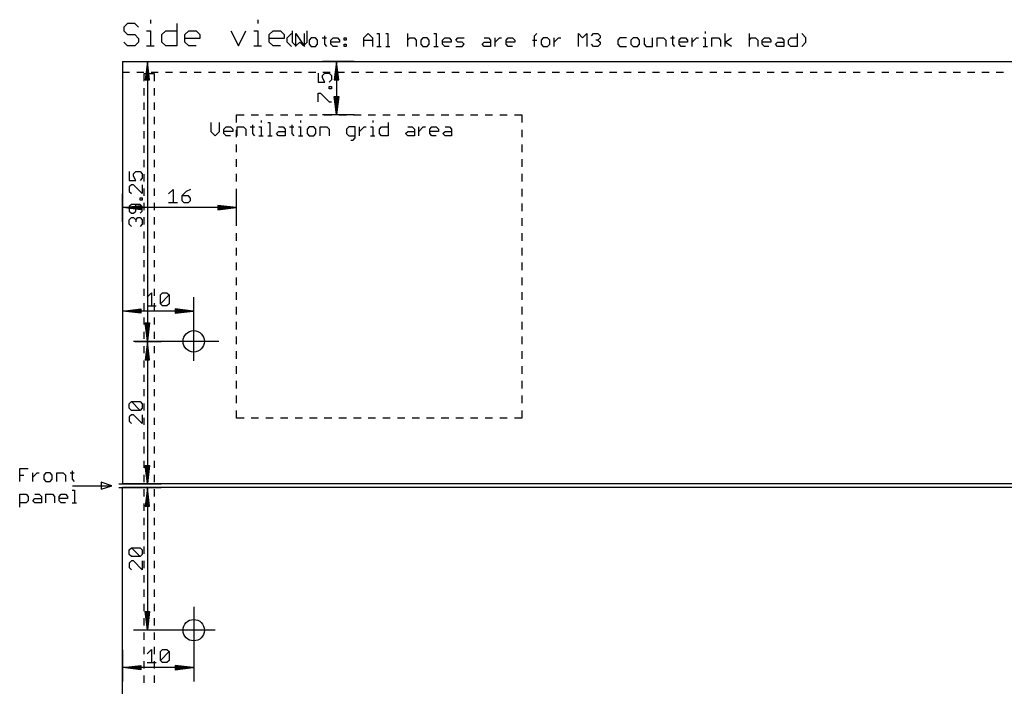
# Model space of a CAD drawing. Extents: x -279 to 630, y -428 to 126.
# Tile 13 of 14: x 326 to 464, y 31 to 125. Entities that reach past the tile are written whole.
import ezdxf

# ---------------------------------------------------------------- set-up
doc = ezdxf.new("R2010")
doc.units = 0
for name, color, linetype in [('114', 253, 'CONTINUOUS'), ('20', 7, 'CONTINUOUS'), ('47', 140, 'CONTINUOUS')]:
    doc.layers.add(name, color=color, linetype=linetype)

msp = doc.modelspace()

# ---------------------------------------------------------------- linework, layer by layer
at = {"layer": '114'}
for p, q in [((340.7023, 124.3249), (340.1778, 123.8004)), ((341.7513, 124.3249), (340.7023, 124.3249)), ((342.2759, 123.8004), (341.7513, 124.3249)), ((343.9251, 124.8494), (343.9251, 124.3249)), ((347.6471, 124.3249), (347.6471, 121.1778)), ((358.9646, 124.8494), (358.9646, 124.3249)), ((340.1778, 123.8004), (340.1778, 123.2759)), ((340.1778, 123.2759), (340.7023, 122.7513)), ((343.4006, 123.2759), (343.9251, 123.2759)), ((343.9251, 123.2759), (343.9251, 121.1778)), ((345.5491, 122.7513), (346.0736, 123.2759)), ((346.0736, 123.2759), (347.6471, 123.2759)), ((348.7718, 122.7513), (349.2963, 123.2759)), ((349.2963, 123.2759), (350.3453, 123.2759)), ((350.3453, 123.2759), (350.8699, 122.7513)), ((355.2173, 123.2759), (356.2663, 121.1778)), ((356.2663, 121.1778), (357.3154, 123.2759)), ((358.4401, 123.2759), (358.9646, 123.2759)), ((358.9646, 123.2759), (358.9646, 121.1778)), ((360.5886, 122.7513), (361.1131, 123.2759)), ((361.1131, 123.2759), (362.1621, 123.2759)), ((362.1621, 123.2759), (362.6866, 122.7513)), ((363.1016, 122.3005), (363.701, 122.8999)), ((363.8113, 123.2759), (363.8113, 121.7023)), ((364.3293, 121.1016), (364.3293, 122.8999)), ((364.3293, 122.8999), (365.5282, 121.1016)), ((365.5282, 121.1016), (365.5282, 122.8999)), ((365.9094, 121.7023), (365.9094, 123.2759)), ((373.8441, 122.3005), (374.4435, 122.8999)), ((374.4435, 122.8999), (375.043, 122.3005)), ((375.6857, 122.8999), (375.9854, 122.8999)), ((375.9854, 122.8999), (375.9854, 121.1016)), ((376.9134, 122.8999), (377.2131, 122.8999)), ((377.2131, 122.8999), (377.2131, 121.1016)), ((379.9827, 122.8999), (379.9827, 121.1016)), ((383.6658, 122.8999), (383.9655, 122.8999)), ((383.9655, 122.8999), (383.9655, 121.1016)), ((397.7773, 122.6002), (398.0771, 122.8999)), ((403.9231, 121.1016), (403.9231, 122.8999)), ((403.9231, 122.8999), (404.5226, 122.3005)), ((404.5226, 122.3005), (405.122, 122.8999)), ((405.122, 122.8999), (405.122, 121.1016)), ((405.7647, 122.6002), (406.0644, 122.8999)), ((406.0644, 122.8999), (406.6639, 122.8999)), ((406.6639, 122.8999), (406.9636, 122.6002)), ((421.7178, 123.1997), (421.7178, 122.8999)), ((424.4873, 121.1016), (424.4873, 122.8999)), ((427.8636, 122.8999), (427.8636, 121.1016)), ((434.5872, 122.8999), (434.5872, 121.1016)), ((435.8293, 122.3005), (435.2298, 122.8999)), ((340.7023, 121.1778), (340.1778, 121.7023)), ((340.7023, 122.7513), (341.7513, 122.7513)), ((341.7513, 122.7513), (342.2759, 122.2268)), ((342.2759, 121.7023), (341.7513, 121.1778)), ((342.2759, 122.2268), (342.2759, 121.7023)), ((345.5491, 121.7023), (345.5491, 122.7513)), ((346.0736, 121.1778), (345.5491, 121.7023)), ((348.7718, 121.7023), (348.7718, 122.7513)), ((350.8699, 122.2268), (348.7718, 122.2268)), ((349.2963, 121.1778), (348.7718, 121.7023)), ((350.8699, 122.7513), (350.8699, 122.2268)), ((360.5886, 121.7023), (360.5886, 122.7513)), ((362.6866, 122.2268), (360.5886, 122.2268)), ((361.1131, 121.1778), (360.5886, 121.7023)), ((362.6866, 122.7513), (362.6866, 122.2268)), ((363.1016, 121.701), (363.1016, 122.3005)), ((363.701, 121.1016), (363.1016, 121.701)), ((363.8113, 121.7023), (364.3358, 121.1778)), ((364.3358, 121.1778), (364.8603, 121.7023)), ((364.8603, 121.7023), (365.3849, 121.1778)), ((365.3849, 121.1778), (365.9094, 121.7023)), ((366.4706, 122.3005), (366.1709, 122.0008)), ((366.1709, 122.0008), (366.1709, 121.4013)), ((367.0701, 122.3005), (366.4706, 122.3005)), ((367.3698, 122.0008), (367.0701, 122.3005)), ((367.3698, 121.4013), (367.3698, 122.0008)), ((368.0125, 122.3005), (368.6119, 122.3005)), ((368.3122, 122.6002), (368.3122, 121.4013)), ((369.2402, 122.0008), (369.5399, 122.3005)), ((369.2402, 121.4013), (369.2402, 122.0008)), ((370.4391, 121.701), (369.2402, 121.701)), ((369.5399, 122.3005), (370.1393, 122.3005)), ((370.1393, 122.3005), (370.4391, 122.0008)), ((370.4391, 122.0008), (370.4391, 121.701)), ((371.0817, 122.3005), (371.3815, 122.3005)), ((371.0817, 122.0008), (371.0817, 122.3005)), ((371.3815, 122.0008), (371.0817, 122.0008)), ((371.3815, 122.3005), (371.3815, 122.0008)), ((373.8441, 121.1016), (373.8441, 122.3005)), ((373.8441, 122.0008), (375.043, 122.0008)), ((375.043, 122.3005), (375.043, 121.1016)), ((379.9827, 122.0008), (380.2824, 122.3005)), ((380.2824, 122.3005), (380.8818, 122.3005)), ((380.8818, 122.3005), (381.1816, 122.0008)), ((381.1816, 122.0008), (381.1816, 121.1016)), ((382.124, 122.3005), (381.8243, 122.0008)), ((381.8243, 122.0008), (381.8243, 121.4013)), ((382.7234, 122.3005), (382.124, 122.3005)), ((383.0231, 122.0008), (382.7234, 122.3005)), ((383.0231, 121.4013), (383.0231, 122.0008)), ((384.8935, 122.0008), (385.1933, 122.3005)), ((384.8935, 121.4013), (384.8935, 122.0008)), ((386.0924, 121.701), (384.8935, 121.701)), ((385.1933, 122.3005), (385.7927, 122.3005)), ((385.7927, 122.3005), (386.0924, 122.0008)), ((386.0924, 122.0008), (386.0924, 121.701)), ((386.7351, 122.0008), (387.0348, 122.3005)), ((387.0348, 121.701), (386.7351, 122.0008)), ((387.0348, 122.3005), (387.934, 122.3005)), ((387.6343, 121.701), (387.0348, 121.701)), ((387.934, 121.4013), (387.6343, 121.701)), ((390.4183, 121.4013), (390.718, 121.701)), ((390.718, 122.3005), (391.3174, 122.3005)), ((390.718, 121.701), (391.6171, 121.701)), ((391.3174, 122.3005), (391.6171, 122.0008)), ((391.6171, 122.0008), (391.6171, 121.1016)), ((392.2598, 121.1016), (392.2598, 122.3005)), ((392.2598, 121.701), (392.8593, 122.3005)), ((392.8593, 122.3005), (393.159, 122.3005)), ((393.7945, 122.0008), (394.0942, 122.3005)), ((393.7945, 121.4013), (393.7945, 122.0008)), ((394.9934, 121.701), (393.7945, 121.701)), ((394.0942, 122.3005), (394.6936, 122.3005)), ((394.6936, 122.3005), (394.9934, 122.0008)), ((394.9934, 122.0008), (394.9934, 121.701)), ((397.4776, 122.0008), (398.0771, 122.0008)), ((397.7773, 121.1016), (397.7773, 122.6002)), ((399.0051, 122.3005), (398.7053, 122.0008)), ((398.7053, 122.0008), (398.7053, 121.4013)), ((399.6045, 122.3005), (399.0051, 122.3005)), ((399.9042, 122.0008), (399.6045, 122.3005)), ((399.9042, 121.4013), (399.9042, 122.0008)), ((400.5469, 121.1016), (400.5469, 122.3005)), ((400.5469, 121.701), (401.1463, 122.3005)), ((401.1463, 122.3005), (401.4461, 122.3005)), ((406.6639, 122.0008), (406.3641, 122.0008)), ((406.9636, 122.3005), (406.6639, 122.0008)), ((406.6639, 122.0008), (406.9636, 121.701)), ((406.9636, 122.6002), (406.9636, 122.3005)), ((406.9636, 121.701), (406.9636, 121.4013)), ((409.7476, 122.3005), (409.4478, 122.0008)), ((409.4478, 122.0008), (409.4478, 121.4013)), ((410.6467, 122.3005), (409.7476, 122.3005)), ((411.5891, 122.3005), (411.2894, 122.0008)), ((411.2894, 122.0008), (411.2894, 121.4013)), ((412.1886, 122.3005), (411.5891, 122.3005)), ((412.4883, 122.0008), (412.1886, 122.3005)), ((412.4883, 121.4013), (412.4883, 122.0008)), ((413.131, 122.3005), (413.131, 121.4013)), ((414.3299, 121.1016), (414.3299, 122.3005)), ((414.9725, 121.1016), (414.9725, 122.3005)), ((414.9725, 122.3005), (415.8717, 122.3005)), ((415.8717, 122.3005), (416.1714, 122.0008)), ((416.1714, 122.0008), (416.1714, 121.1016)), ((416.8141, 122.3005), (417.4136, 122.3005)), ((417.1138, 122.6002), (417.1138, 121.4013)), ((418.0418, 122.0008), (418.3416, 122.3005)), ((418.0418, 121.4013), (418.0418, 122.0008)), ((419.2407, 121.701), (418.0418, 121.701)), ((418.3416, 122.3005), (418.941, 122.3005)), ((418.941, 122.3005), (419.2407, 122.0008)), ((419.2407, 122.0008), (419.2407, 121.701)), ((419.8834, 121.1016), (419.8834, 122.3005)), ((419.8834, 121.701), (420.4829, 122.3005)), ((420.4829, 122.3005), (420.7826, 122.3005)), ((421.418, 122.3005), (421.7178, 122.3005)), ((421.7178, 122.3005), (421.7178, 121.1016)), ((422.6458, 121.1016), (422.6458, 122.3005)), ((422.6458, 122.3005), (423.5449, 122.3005)), ((423.5449, 122.3005), (423.8447, 122.0008)), ((423.8447, 122.0008), (423.8447, 121.1016)), ((424.4873, 121.701), (425.3865, 122.3005)), ((425.3865, 121.1016), (424.4873, 121.701)), ((427.8636, 122.0008), (428.1633, 122.3005)), ((428.1633, 122.3005), (428.7627, 122.3005)), ((428.7627, 122.3005), (429.0624, 122.0008)), ((429.0624, 122.0008), (429.0624, 121.1016)), ((429.7051, 122.0008), (430.0048, 122.3005)), ((429.7051, 121.4013), (429.7051, 122.0008)), ((430.904, 121.701), (429.7051, 121.701)), ((430.0048, 122.3005), (430.6043, 122.3005)), ((430.6043, 122.3005), (430.904, 122.0008)), ((430.904, 122.0008), (430.904, 121.701)), ((431.5467, 121.4013), (431.8464, 121.701)), ((431.8464, 122.3005), (432.4459, 122.3005)), ((431.8464, 121.701), (432.7456, 121.701)), ((432.4459, 122.3005), (432.7456, 122.0008)), ((432.7456, 122.0008), (432.7456, 121.1016)), ((433.3883, 122.0008), (433.688, 122.3005)), ((433.3883, 121.4013), (433.3883, 122.0008)), ((433.688, 122.3005), (434.5872, 122.3005)), ((435.2298, 121.1016), (435.8293, 121.701)), ((435.8293, 121.701), (435.8293, 122.3005)), ((341.7513, 121.1778), (340.7023, 121.1778)), ((343.4006, 121.1778), (344.4496, 121.1778)), ((347.6471, 121.1778), (346.0736, 121.1778)), ((350.3453, 121.1778), (349.2963, 121.1778)), ((358.4401, 121.1778), (359.4891, 121.1778)), ((362.1621, 121.1778), (361.1131, 121.1778)), ((366.1709, 121.4013), (366.4706, 121.1016)), ((366.4706, 121.1016), (367.0701, 121.1016)), ((367.0701, 121.1016), (367.3698, 121.4013)), ((368.3122, 121.4013), (368.6119, 121.1016)), ((369.5399, 121.1016), (369.2402, 121.4013)), ((370.1393, 121.1016), (369.5399, 121.1016)), ((371.0817, 121.4013), (371.3815, 121.4013)), ((371.0817, 121.1016), (371.0817, 121.4013)), ((371.3815, 121.1016), (371.0817, 121.1016)), ((371.3815, 121.4013), (371.3815, 121.1016)), ((375.6857, 121.1016), (376.2851, 121.1016)), ((376.9134, 121.1016), (377.5128, 121.1016)), ((381.8243, 121.4013), (382.124, 121.1016)), ((382.124, 121.1016), (382.7234, 121.1016)), ((382.7234, 121.1016), (383.0231, 121.4013)), ((383.6658, 121.1016), (384.2653, 121.1016)), ((385.1933, 121.1016), (384.8935, 121.4013)), ((385.7927, 121.1016), (385.1933, 121.1016)), ((386.7351, 121.1016), (387.6343, 121.1016)), ((387.6343, 121.1016), (387.934, 121.4013)), ((390.718, 121.1016), (390.4183, 121.4013)), ((391.6171, 121.1016), (390.718, 121.1016)), ((394.0942, 121.1016), (393.7945, 121.4013)), ((394.6936, 121.1016), (394.0942, 121.1016)), ((398.7053, 121.4013), (399.0051, 121.1016)), ((399.0051, 121.1016), (399.6045, 121.1016)), ((399.6045, 121.1016), (399.9042, 121.4013)), ((406.0644, 121.1016), (405.7647, 121.4013)), ((406.6639, 121.1016), (406.0644, 121.1016)), ((406.9636, 121.4013), (406.6639, 121.1016)), ((409.4478, 121.4013), (409.7476, 121.1016)), ((409.7476, 121.1016), (410.6467, 121.1016)), ((411.2894, 121.4013), (411.5891, 121.1016)), ((411.5891, 121.1016), (412.1886, 121.1016)), ((412.1886, 121.1016), (412.4883, 121.4013)), ((413.131, 121.4013), (413.4307, 121.1016)), ((413.4307, 121.1016), (414.3299, 121.1016)), ((417.1138, 121.4013), (417.4136, 121.1016)), ((418.3416, 121.1016), (418.0418, 121.4013)), ((418.941, 121.1016), (418.3416, 121.1016)), ((421.418, 121.1016), (422.0175, 121.1016)), ((430.0048, 121.1016), (429.7051, 121.4013)), ((430.6043, 121.1016), (430.0048, 121.1016)), ((431.8464, 121.1016), (431.5467, 121.4013)), ((432.7456, 121.1016), (431.8464, 121.1016)), ((433.688, 121.1016), (433.3883, 121.4013)), ((434.5872, 121.1016), (433.688, 121.1016)), ((352.3882, 110.4254), (352.3882, 109.1926)), ((353.621, 109.1926), (353.621, 110.4254)), ((359.4488, 110.7336), (359.4488, 110.4254)), ((360.3683, 110.4254), (360.6765, 110.4254)), ((360.6765, 110.4254), (360.6765, 108.5762)), ((364.9735, 110.7336), (364.9735, 110.4254)), ((375.1022, 110.7336), (375.1022, 110.4254)), ((377.2545, 110.4254), (377.2545, 108.5762)), ((352.3882, 109.1926), (353.0046, 108.5762)), ((353.0046, 108.5762), (353.621, 109.1926)), ((354.2297, 109.5008), (354.5379, 109.809)), ((354.2297, 108.8844), (354.2297, 109.5008)), ((355.4625, 109.1926), (354.2297, 109.1926)), ((354.5379, 109.809), (355.1543, 109.809)), ((355.1543, 109.809), (355.4625, 109.5008)), ((355.4625, 109.5008), (355.4625, 109.1926)), ((356.0713, 108.5762), (356.0713, 109.809)), ((356.0713, 109.809), (356.9959, 109.809)), ((356.9959, 109.809), (357.3041, 109.5008)), ((357.3041, 109.5008), (357.3041, 108.5762)), ((357.9129, 109.809), (358.5293, 109.809)), ((358.2211, 110.1172), (358.2211, 108.8844)), ((359.1406, 109.809), (359.4488, 109.809)), ((359.4488, 109.809), (359.4488, 108.5762)), ((361.596, 108.8844), (361.9042, 109.1926)), ((361.9042, 109.809), (362.5206, 109.809)), ((361.9042, 109.1926), (362.8288, 109.1926)), ((362.5206, 109.809), (362.8288, 109.5008)), ((362.8288, 109.5008), (362.8288, 108.5762)), ((363.4376, 109.809), (364.054, 109.809)), ((363.7458, 110.1172), (363.7458, 108.8844)), ((364.6653, 109.809), (364.9735, 109.809)), ((364.9735, 109.809), (364.9735, 108.5762)), ((366.2012, 109.809), (365.893, 109.5008)), ((365.893, 109.5008), (365.893, 108.8844)), ((366.8176, 109.809), (366.2012, 109.809)), ((367.1258, 109.5008), (366.8176, 109.809)), ((367.1258, 108.8844), (367.1258, 109.5008)), ((367.7346, 108.5762), (367.7346, 109.809)), ((367.7346, 109.809), (368.6592, 109.809)), ((368.6592, 109.809), (368.9674, 109.5008)), ((368.9674, 109.5008), (368.9674, 108.5762)), ((371.726, 109.809), (371.4178, 109.5008)), ((371.4178, 109.5008), (371.4178, 108.8844)), ((372.6505, 109.809), (371.726, 109.809)), ((372.6505, 108.268), (372.6505, 109.809)), ((373.2593, 108.5762), (373.2593, 109.809)), ((373.2593, 109.1926), (373.8757, 109.809)), ((373.8757, 109.809), (374.1839, 109.809)), ((374.794, 109.809), (375.1022, 109.809)), ((375.1022, 109.809), (375.1022, 108.5762)), ((376.0217, 109.5008), (376.3299, 109.809)), ((376.0217, 108.8844), (376.0217, 109.5008)), ((376.3299, 109.809), (377.2545, 109.809)), ((379.7048, 108.8844), (380.013, 109.1926)), ((380.013, 109.809), (380.6294, 109.809)), ((380.013, 109.1926), (380.9376, 109.1926)), ((380.6294, 109.809), (380.9376, 109.5008)), ((380.9376, 109.5008), (380.9376, 108.5762)), ((381.5464, 108.5762), (381.5464, 109.809)), ((381.5464, 109.1926), (382.1628, 109.809)), ((382.1628, 109.809), (382.471, 109.809)), ((383.081, 109.5008), (383.3892, 109.809)), ((383.081, 108.8844), (383.081, 109.5008)), ((384.3138, 109.1926), (383.081, 109.1926)), ((383.3892, 109.809), (384.0056, 109.809)), ((384.0056, 109.809), (384.3138, 109.5008)), ((384.3138, 109.5008), (384.3138, 109.1926)), ((384.9226, 108.8844), (385.2308, 109.1926)), ((385.2308, 109.809), (385.8472, 109.809)), ((385.2308, 109.1926), (386.1554, 109.1926)), ((385.8472, 109.809), (386.1554, 109.5008)), ((386.1554, 109.5008), (386.1554, 108.5762)), ((354.5379, 108.5762), (354.2297, 108.8844)), ((355.1543, 108.5762), (354.5379, 108.5762)), ((358.2211, 108.8844), (358.5293, 108.5762)), ((359.1406, 108.5762), (359.757, 108.5762)), ((360.3683, 108.5762), (360.9847, 108.5762)), ((361.9042, 108.5762), (361.596, 108.8844)), ((362.8288, 108.5762), (361.9042, 108.5762)), ((363.7458, 108.8844), (364.054, 108.5762)), ((364.6653, 108.5762), (365.2817, 108.5762)), ((365.893, 108.8844), (366.2012, 108.5762)), ((366.2012, 108.5762), (366.8176, 108.5762)), ((366.8176, 108.5762), (367.1258, 108.8844)), ((371.4178, 108.8844), (371.726, 108.5762)), ((371.726, 108.5762), (372.6505, 108.5762)), ((372.0341, 107.9598), (372.3423, 107.9598)), ((372.3423, 107.9598), (372.6505, 108.268)), ((374.794, 108.5762), (375.4104, 108.5762)), ((376.3299, 108.5762), (376.0217, 108.8844)), ((377.2545, 108.5762), (376.3299, 108.5762)), ((380.013, 108.5762), (379.7048, 108.8844)), ((380.9376, 108.5762), (380.013, 108.5762)), ((383.3892, 108.5762), (383.081, 108.8844)), ((384.0056, 108.5762), (383.3892, 108.5762)), ((385.2308, 108.5762), (384.9226, 108.8844)), ((386.1554, 108.5762), (385.2308, 108.5762)), ((325.6016, 60.1016), (325.6016, 61.8999)), ((325.6016, 61.8999), (326.8005, 61.8999)), ((325.6016, 61.0008), (326.201, 61.0008)), ((327.4432, 60.1016), (327.4432, 61.3005)), ((327.4432, 60.701), (328.0426, 61.3005)), ((328.0426, 61.3005), (328.3423, 61.3005)), ((329.2775, 61.3005), (328.9778, 61.0008)), ((328.9778, 61.0008), (328.9778, 60.4013)), ((329.877, 61.3005), (329.2775, 61.3005)), ((330.1767, 61.0008), (329.877, 61.3005)), ((330.1767, 60.4013), (330.1767, 61.0008)), ((330.8194, 60.1016), (330.8194, 61.3005)), ((330.8194, 61.3005), (331.7186, 61.3005)), ((331.7186, 61.3005), (332.0183, 61.0008)), ((332.0183, 61.0008), (332.0183, 60.1016)), ((332.661, 61.3005), (333.2604, 61.3005)), ((332.9607, 61.6002), (332.9607, 60.4013)), ((328.9778, 60.4013), (329.2775, 60.1016)), ((329.2775, 60.1016), (329.877, 60.1016)), ((329.877, 60.1016), (330.1767, 60.4013)), ((332.9607, 60.4013), (333.2604, 60.1016)), ((333, 59.5), (338.5, 59.5)), ((338.5, 59.5), (337, 60)), ((337, 60), (337, 59)), ((337, 59), (338.5, 59.5)), ((325.6016, 56.5022), (325.6016, 58.3005)), ((325.6016, 58.3005), (326.5008, 58.3005)), ((326.5008, 58.3005), (326.8005, 58.0008)), ((326.8005, 58.0008), (326.8005, 57.4013)), ((327.7429, 58.3005), (328.3423, 58.3005)), ((328.3423, 58.3005), (328.6421, 58.0008)), ((328.6421, 58.0008), (328.6421, 57.1016)), ((329.2847, 57.1016), (329.2847, 58.3005)), ((329.2847, 58.3005), (330.1839, 58.3005)), ((330.1839, 58.3005), (330.4836, 58.0008)), ((330.4836, 58.0008), (330.4836, 57.1016)), ((331.1263, 58.0008), (331.426, 58.3005)), ((331.1263, 57.4013), (331.1263, 58.0008)), ((331.426, 58.3005), (332.0255, 58.3005)), ((332.0255, 58.3005), (332.3252, 58.0008)), ((332.3252, 58.0008), (332.3252, 57.701)), ((332.9679, 58.8999), (333.2676, 58.8999)), ((333.2676, 58.8999), (333.2676, 57.1016)), ((326.5008, 57.1016), (325.6016, 57.1016)), ((326.8005, 57.4013), (326.5008, 57.1016)), ((327.4432, 57.4013), (327.7429, 57.701)), ((327.7429, 57.1016), (327.4432, 57.4013)), ((327.7429, 57.701), (328.6421, 57.701)), ((328.6421, 57.1016), (327.7429, 57.1016)), ((332.3252, 57.701), (331.1263, 57.701)), ((331.426, 57.1016), (331.1263, 57.4013)), ((332.0255, 57.1016), (331.426, 57.1016)), ((332.9679, 57.1016), (333.5673, 57.1016))]:
    msp.add_line(p, q, dxfattribs=at)
at = {"layer": '20'}
for p, q in [((340, 119), (340, 117.5)), ((340, 119), (580, 119)), ((340, 117.5), (340, 59.75)), ((340, 117.5), (341.0083, 117.5)), ((342.0083, 117.5), (343.0167, 117.5)), ((344.0167, 117.5), (345.025, 117.5)), ((346.025, 117.5), (347.0333, 117.5)), ((348.0333, 117.5), (349.0417, 117.5)), ((350.0417, 117.5), (351.05, 117.5)), ((352.05, 117.5), (353.0583, 117.5)), ((354.0583, 117.5), (355.0667, 117.5)), ((356.0667, 117.5), (357.075, 117.5)), ((358.075, 117.5), (359.0833, 117.5)), ((360.0833, 117.5), (361.0917, 117.5)), ((362.0917, 117.5), (363.1, 117.5)), ((364.1, 117.5), (365.1083, 117.5)), ((366.1083, 117.5), (367.1167, 117.5)), ((368.1167, 117.5), (369.125, 117.5)), ((370.125, 117.5), (371.1333, 117.5)), ((372.1333, 117.5), (373.1417, 117.5)), ((374.1417, 117.5), (375.15, 117.5)), ((376.15, 117.5), (377.1583, 117.5)), ((378.1583, 117.5), (379.1667, 117.5)), ((380.1667, 117.5), (381.175, 117.5)), ((382.175, 117.5), (383.1833, 117.5)), ((384.1833, 117.5), (385.1917, 117.5)), ((386.1917, 117.5), (387.2, 117.5)), ((388.2, 117.5), (389.2083, 117.5)), ((390.2083, 117.5), (391.2167, 117.5)), ((392.2167, 117.5), (393.225, 117.5)), ((394.225, 117.5), (395.2333, 117.5)), ((396.2333, 117.5), (397.2417, 117.5)), ((398.2417, 117.5), (399.25, 117.5)), ((400.25, 117.5), (401.2583, 117.5)), ((402.2583, 117.5), (403.2667, 117.5)), ((404.2667, 117.5), (405.275, 117.5)), ((406.275, 117.5), (407.2833, 117.5)), ((408.2833, 117.5), (409.2917, 117.5)), ((410.2917, 117.5), (411.3, 117.5)), ((412.3, 117.5), (413.3083, 117.5)), ((414.3083, 117.5), (415.3167, 117.5)), ((416.3167, 117.5), (417.325, 117.5)), ((418.325, 117.5), (419.3333, 117.5)), ((420.3333, 117.5), (421.3417, 117.5)), ((422.3417, 117.5), (423.35, 117.5)), ((424.35, 117.5), (425.3583, 117.5)), ((426.3583, 117.5), (427.3667, 117.5)), ((428.3667, 117.5), (429.375, 117.5)), ((430.375, 117.5), (431.3833, 117.5)), ((432.3833, 117.5), (433.3917, 117.5)), ((434.3917, 117.5), (435.4, 117.5)), ((436.4, 117.5), (437.4083, 117.5)), ((438.4083, 117.5), (439.4167, 117.5)), ((440.4167, 117.5), (441.425, 117.5)), ((442.425, 117.5), (443.4333, 117.5)), ((444.4333, 117.5), (445.4417, 117.5)), ((446.4417, 117.5), (447.45, 117.5)), ((448.45, 117.5), (449.4583, 117.5)), ((450.4583, 117.5), (451.4667, 117.5)), ((452.4667, 117.5), (453.475, 117.5)), ((454.475, 117.5), (455.4833, 117.5)), ((456.4833, 117.5), (457.4917, 117.5)), ((458.4917, 117.5), (459.5, 117.5)), ((460.5, 117.5), (461.5083, 117.5)), ((462.5083, 117.5), (463.5167, 117.5)), ((344.5, 117.25), (343, 117.25)), ((343, 117.25), (343, 116.2414)), ((344.5, 116.2414), (344.5, 117.25)), ((343, 115.2414), (343, 114.2328)), ((344.5, 114.2328), (344.5, 115.2414)), ((343, 113.2328), (343, 112.2241)), ((344.5, 112.2241), (344.5, 113.2328)), ((343, 111.2241), (343, 110.2155)), ((344.5, 110.2155), (344.5, 111.2241)), ((356, 110.4286), (356, 111.5)), ((356, 111.5), (357.05, 111.5)), ((358.05, 111.5), (359.1, 111.5)), ((360.1, 111.5), (361.15, 111.5)), ((362.15, 111.5), (363.2, 111.5)), ((364.2, 111.5), (365.25, 111.5)), ((366.25, 111.5), (367.3, 111.5)), ((368.3, 111.5), (369.35, 111.5)), ((370.35, 111.5), (371.4, 111.5)), ((372.4, 111.5), (373.45, 111.5)), ((374.45, 111.5), (375.5, 111.5)), ((376.5, 111.5), (377.55, 111.5)), ((378.55, 111.5), (379.6, 111.5)), ((380.6, 111.5), (381.65, 111.5)), ((382.65, 111.5), (383.7, 111.5)), ((384.7, 111.5), (385.75, 111.5)), ((386.75, 111.5), (387.8, 111.5)), ((388.8, 111.5), (389.85, 111.5)), ((390.85, 111.5), (391.9, 111.5)), ((392.9, 111.5), (393.95, 111.5)), ((394.95, 111.5), (396, 111.5)), ((396, 111.5), (396, 110.4286)), ((343, 109.2155), (343, 108.2069)), ((344.5, 108.2069), (344.5, 109.2155)), ((356, 108.3571), (356, 109.4286)), ((396, 109.4286), (396, 108.3571)), ((343, 107.2069), (343, 106.1983)), ((344.5, 106.1983), (344.5, 107.2069)), ((356, 106.2857), (356, 107.3571)), ((396, 107.3571), (396, 106.2857)), ((343, 105.1983), (343, 104.1897)), ((344.5, 104.1897), (344.5, 105.1983)), ((356, 104.2143), (356, 105.2857)), ((396, 105.2857), (396, 104.2143)), ((343, 103.1897), (343, 102.181)), ((344.5, 102.181), (344.5, 103.1897)), ((356, 102.1429), (356, 103.2143)), ((396, 103.2143), (396, 102.1429)), ((343, 101.181), (343, 100.1724)), ((344.5, 100.1724), (344.5, 101.181)), ((356, 100.0714), (356, 101.1429)), ((396, 101.1429), (396, 100.0714)), ((343, 99.1724), (343, 98.1638)), ((344.5, 98.1638), (344.5, 99.1724)), ((356, 98), (356, 99.0714)), ((396, 99.0714), (396, 98)), ((343, 97.1638), (343, 96.1552)), ((344.5, 96.1552), (344.5, 97.1638)), ((356, 95.9286), (356, 97)), ((396, 97), (396, 95.9286)), ((343, 95.1552), (343, 94.1466)), ((344.5, 94.1466), (344.5, 95.1552)), ((356, 93.8571), (356, 94.9286)), ((396, 94.9286), (396, 93.8571)), ((343, 93.1466), (343, 92.1379)), ((344.5, 92.1379), (344.5, 93.1466)), ((356, 91.7857), (356, 92.8571)), ((396, 92.8571), (396, 91.7857)), ((343, 91.1379), (343, 90.1293)), ((344.5, 90.1293), (344.5, 91.1379)), ((356, 89.7143), (356, 90.7857)), ((396, 90.7857), (396, 89.7143)), ((343, 89.1293), (343, 88.1207)), ((344.5, 88.1207), (344.5, 89.1293)), ((356, 87.6429), (356, 88.7143)), ((396, 88.7143), (396, 87.6429)), ((343, 87.1207), (343, 86.1121)), ((344.5, 86.1121), (344.5, 87.1207)), ((356, 85.5714), (356, 86.6429)), ((396, 86.6429), (396, 85.5714)), ((343, 85.1121), (343, 84.1034)), ((344.5, 84.1034), (344.5, 85.1121)), ((356, 83.5), (356, 84.5714)), ((396, 84.5714), (396, 83.5)), ((343, 83.1034), (343, 82.0948)), ((344.5, 82.0948), (344.5, 83.1034)), ((356, 81.4286), (356, 82.5)), ((396, 82.5), (396, 81.4286)), ((343, 81.0948), (343, 80.0862)), ((344.5, 80.0862), (344.5, 81.0948)), ((356, 79.3571), (356, 80.4286)), ((396, 80.4286), (396, 79.3571)), ((343, 79.0862), (343, 78.0776)), ((344.5, 78.0776), (344.5, 79.0862)), ((356, 77.2857), (356, 78.3571)), ((396, 78.3571), (396, 77.2857)), ((343, 77.0776), (343, 76.069)), ((344.5, 76.069), (344.5, 77.0776)), ((356, 75.2143), (356, 76.2857)), ((396, 76.2857), (396, 75.2143)), ((343, 75.069), (343, 74.0603)), ((344.5, 74.0603), (344.5, 75.069)), ((356, 73.1429), (356, 74.2143)), ((396, 74.2143), (396, 73.1429)), ((343, 73.0603), (343, 72.0517)), ((344.5, 72.0517), (344.5, 73.0603)), ((356, 71.0714), (356, 72.1429)), ((396, 72.1429), (396, 71.0714)), ((343, 71.0517), (343, 70.0431)), ((344.5, 70.0431), (344.5, 71.0517)), ((343, 69.0431), (343, 68.0345)), ((344.5, 68.0345), (344.5, 69.0431)), ((356, 69), (356, 70.0714)), ((396, 70.0714), (396, 69)), ((357.05, 69), (356, 69)), ((359.1, 69), (358.05, 69)), ((361.15, 69), (360.1, 69)), ((363.2, 69), (362.15, 69)), ((365.25, 69), (364.2, 69)), ((367.3, 69), (366.25, 69)), ((369.35, 69), (368.3, 69)), ((371.4, 69), (370.35, 69)), ((373.45, 69), (372.4, 69)), ((375.5, 69), (374.45, 69)), ((377.55, 69), (376.5, 69)), ((379.6, 69), (378.55, 69)), ((381.65, 69), (380.6, 69)), ((383.7, 69), (382.65, 69)), ((385.75, 69), (384.7, 69)), ((387.8, 69), (386.75, 69)), ((389.85, 69), (388.8, 69)), ((391.9, 69), (390.85, 69)), ((393.95, 69), (392.9, 69)), ((396, 69), (394.95, 69)), ((343, 67.0345), (343, 66.0259)), ((344.5, 66.0259), (344.5, 67.0345)), ((343, 65.0259), (343, 64.0172)), ((344.5, 64.0172), (344.5, 65.0259)), ((343, 63.0172), (343, 62.0086)), ((344.5, 62.0086), (344.5, 63.0172)), ((343, 61.0086), (343, 60)), ((344.5, 60), (344.5, 61.0086)), ((580, 59.75), (340, 59.75)), ((340, 1.5), (340, 59.25)), ((580, 59.25), (340, 59.25)), ((343, 59), (343, 57.9914)), ((344.5, 57.9914), (344.5, 59)), ((343, 56.9914), (343, 55.9828)), ((344.5, 55.9828), (344.5, 56.9914)), ((343, 54.9828), (343, 53.9741)), ((344.5, 53.9741), (344.5, 54.9828)), ((343, 52.9741), (343, 51.9655)), ((344.5, 51.9655), (344.5, 52.9741)), ((343, 50.9655), (343, 49.9569)), ((344.5, 49.9569), (344.5, 50.9655)), ((343, 48.9569), (343, 47.9483)), ((344.5, 47.9483), (344.5, 48.9569)), ((343, 46.9483), (343, 45.9397)), ((344.5, 45.9397), (344.5, 46.9483)), ((343, 44.9397), (343, 43.931)), ((344.5, 43.931), (344.5, 44.9397)), ((343, 42.931), (343, 41.9224)), ((344.5, 41.9224), (344.5, 42.931)), ((343, 40.9224), (343, 39.9138)), ((344.5, 39.9138), (344.5, 40.9224)), ((343, 38.9138), (343, 37.9052)), ((344.5, 37.9052), (344.5, 38.9138)), ((343, 36.9052), (343, 35.8966)), ((344.5, 35.8966), (344.5, 36.9052)), ((343, 34.8966), (343, 33.8879)), ((344.5, 33.8879), (344.5, 34.8966)), ((343, 32.8879), (343, 31.8793)), ((344.5, 31.8793), (344.5, 32.8879))]:
    msp.add_line(p, q, dxfattribs=at)
for centre in [(350, 79.75), (350, 39.25)]:
    msp.add_circle(centre, 1.5, dxfattribs=at)
at = {"layer": '47'}
for p, q in [((340.5, 119), (345.45, 119)), ((343.5, 118.935), (343.1808, 116.4)), ((343.5, 118.935), (343.24, 116.4)), ((343.5, 118.935), (343.37, 116.4)), ((343.5, 118.935), (343.5, 79.815)), ((343.8192, 116.4), (343.5, 118.935)), ((343.63, 116.4), (343.5, 118.935)), ((343.76, 116.4), (343.5, 118.935)), ((372.5, 119), (368.05, 119)), ((370, 118.935), (369.6808, 116.4)), ((370, 118.935), (369.74, 116.4)), ((370, 118.935), (369.87, 116.4)), ((370, 118.935), (370, 111.565)), ((370.3192, 116.4), (370, 118.935)), ((370.13, 116.4), (370, 118.935)), ((370.26, 116.4), (370, 118.935)), ((367.4446, 117.3309), (367.4446, 116.0981)), ((368.061, 117.0227), (368.3692, 117.3309)), ((368.3692, 117.3309), (368.9856, 117.3309)), ((368.9856, 117.3309), (369.2938, 117.0227)), ((343.1808, 116.4), (343.8192, 116.4)), ((367.4446, 116.0981), (368.3692, 116.0981)), ((368.061, 116.7145), (368.061, 117.0227)), ((368.3692, 116.0981), (368.061, 116.7145)), ((369.2938, 116.4063), (368.9856, 116.0981)), ((369.2938, 117.0227), (369.2938, 116.4063)), ((369.6808, 116.4), (370.3192, 116.4)), ((367.4446, 113.3357), (367.4446, 114.5685)), ((367.4446, 114.5685), (367.7528, 114.5685)), ((367.7528, 114.5685), (368.9856, 113.3357)), ((368.9856, 115.1773), (368.9856, 115.4855)), ((368.9856, 115.4855), (369.2938, 115.4855)), ((369.2938, 115.1773), (368.9856, 115.1773)), ((369.2938, 115.4855), (369.2938, 115.1773)), ((368.9856, 113.3357), (369.2938, 113.3357)), ((370, 111.565), (369.6808, 114.1)), ((369.6808, 114.1), (370.3192, 114.1)), ((370, 111.565), (369.74, 114.1)), ((370, 111.565), (369.87, 114.1)), ((370.3192, 114.1), (370, 111.565)), ((370.13, 114.1), (370, 111.565)), ((370.26, 114.1), (370, 111.565)), ((372.5, 111.5), (368.05, 111.5)), ((340.9446, 103.5457), (340.9446, 102.313)), ((341.561, 103.2375), (341.8692, 103.5457)), ((341.8692, 103.5457), (342.4856, 103.5457)), ((342.4856, 103.5457), (342.7938, 103.2375)), ((340.9446, 102.313), (341.8692, 102.313)), ((341.561, 102.9294), (341.561, 103.2375)), ((341.8692, 102.313), (341.561, 102.9294)), ((342.7938, 102.6212), (342.4856, 102.313)), ((342.7938, 103.2375), (342.7938, 102.6212)), ((341.2528, 101.7042), (340.9446, 101.396)), ((340.9446, 101.396), (340.9446, 100.7796)), ((340.9446, 100.7796), (341.2528, 100.4714)), ((341.561, 101.7042), (341.2528, 101.7042)), ((342.7938, 100.4714), (341.561, 101.7042)), ((342.7938, 101.7042), (342.7938, 100.4714)), ((346.4829, 100.439), (347.0993, 101.0554)), ((347.0993, 101.0554), (347.0993, 99.2062)), ((349.5573, 101.0554), (348.9409, 100.7472)), ((340, 96.5), (340, 100.45)), ((342.4856, 99.5506), (342.4856, 99.8588)), ((342.4856, 99.8588), (342.7938, 99.8588)), ((342.7938, 99.5506), (342.4856, 99.5506)), ((342.7938, 99.8588), (342.7938, 99.5506)), ((348.9409, 100.7472), (348.3245, 100.1308)), ((348.3245, 100.1308), (348.3245, 99.5144)), ((349.2491, 100.1308), (348.3245, 100.1308)), ((348.3245, 99.5144), (348.6327, 99.2062)), ((349.5573, 99.8226), (349.2491, 100.1308)), ((349.2491, 99.2062), (349.5573, 99.5144)), ((349.5573, 99.5144), (349.5573, 99.8226)), ((356, 96.5), (356, 100.45)), ((340.065, 98.5), (342.6, 98.8192)), ((340.065, 98.5), (342.6, 98.76)), ((340.065, 98.5), (342.6, 98.63)), ((355.935, 98.5), (340.065, 98.5)), ((342.6, 98.1808), (340.065, 98.5)), ((342.6, 98.37), (340.065, 98.5)), ((342.6, 98.24), (340.065, 98.5)), ((341.2528, 98.9418), (340.9446, 98.6336)), ((340.9446, 98.6336), (340.9446, 98.0172)), ((340.9446, 98.0172), (341.2528, 97.709)), ((342.4856, 98.9418), (341.2528, 98.9418)), ((341.561, 97.709), (341.8692, 98.0172)), ((341.8692, 98.0172), (341.8692, 98.9418)), ((342.7938, 98.6336), (342.4856, 98.9418)), ((342.4856, 97.709), (342.7938, 98.0172)), ((342.6, 98.8192), (342.6, 98.1808)), ((342.7938, 98.0172), (342.7938, 98.6336)), ((346.4829, 99.2062), (347.7157, 99.2062)), ((348.6327, 99.2062), (349.2491, 99.2062)), ((355.935, 98.5), (353.4, 98.8192)), ((353.4, 98.8192), (353.4, 98.1808)), ((355.935, 98.5), (353.4, 98.76)), ((355.935, 98.5), (353.4, 98.63)), ((353.4, 98.1808), (355.935, 98.5)), ((353.4, 98.37), (355.935, 98.5)), ((353.4, 98.24), (355.935, 98.5)), ((340.9446, 96.7921), (341.2528, 97.1002)), ((340.9446, 96.1757), (340.9446, 96.7921)), ((341.2528, 97.709), (341.561, 97.709)), ((341.2528, 97.1002), (341.561, 97.1002)), ((341.561, 97.1002), (341.8692, 96.7921)), ((341.8692, 96.7921), (342.1774, 97.1002)), ((341.8692, 96.7921), (341.8692, 96.4839)), ((342.1774, 97.1002), (342.4856, 97.1002)), ((342.4856, 97.1002), (342.7938, 96.7921)), ((342.7938, 96.7921), (342.7938, 96.1757)), ((341.2528, 95.8675), (340.9446, 96.1757)), ((342.7938, 96.1757), (342.4856, 95.8675)), ((340, 86.5), (340, 82.05)), ((343.4829, 85.939), (344.0993, 86.5554)), ((344.0993, 86.5554), (344.0993, 84.7062)), ((345.3245, 86.2472), (345.6327, 86.5554)), ((345.3245, 85.0144), (345.3245, 86.2472)), ((345.3245, 85.0144), (346.5573, 86.2472)), ((345.6327, 86.5554), (346.2491, 86.5554)), ((346.2491, 86.5554), (346.5573, 86.2472)), ((346.5573, 86.2472), (346.5573, 85.0144)), ((350, 77), (350, 85.95)), ((340.065, 84), (342.6, 84.3192)), ((340.065, 84), (342.6, 84.26)), ((342.6, 84.3192), (342.6, 83.6808)), ((343.4829, 84.7062), (344.7157, 84.7062)), ((345.6327, 84.7062), (345.3245, 85.0144)), ((346.2491, 84.7062), (345.6327, 84.7062)), ((346.5573, 85.0144), (346.2491, 84.7062)), ((349.935, 84), (347.4, 84.3192)), ((347.4, 84.3192), (347.4, 83.6808)), ((349.935, 84), (347.4, 84.26)), ((340.065, 84), (342.6, 84.13)), ((349.935, 84), (340.065, 84)), ((342.6, 83.6808), (340.065, 84)), ((342.6, 83.87), (340.065, 84)), ((342.6, 83.74), (340.065, 84)), ((349.935, 84), (347.4, 84.13)), ((347.4, 83.6808), (349.935, 84)), ((347.4, 83.87), (349.935, 84)), ((347.4, 83.74), (349.935, 84)), ((343.5, 79.815), (343.1808, 82.35)), ((343.1808, 82.35), (343.8192, 82.35)), ((343.5, 79.815), (343.24, 82.35)), ((343.5, 79.815), (343.37, 82.35)), ((343.8192, 82.35), (343.5, 79.815)), ((343.63, 82.35), (343.5, 79.815)), ((343.76, 82.35), (343.5, 79.815)), ((353.5, 79.75), (341.55, 79.75)), ((341.75, 79.75), (345.45, 79.75)), ((343.5, 79.685), (343.1808, 77.15)), ((343.5, 79.685), (343.24, 77.15)), ((343.5, 79.685), (343.37, 77.15)), ((343.5, 79.685), (343.5, 59.815)), ((343.8192, 77.15), (343.5, 79.685)), ((343.63, 77.15), (343.5, 79.685)), ((343.76, 77.15), (343.5, 79.685)), ((343.1808, 77.15), (343.8192, 77.15)), ((340.9446, 70.9991), (341.2528, 71.3073)), ((340.9446, 70.3827), (340.9446, 70.9991)), ((341.2528, 71.3073), (342.4856, 71.3073)), ((342.4856, 70.0745), (341.2528, 71.3073)), ((342.4856, 71.3073), (342.7938, 70.9991)), ((342.7938, 70.9991), (342.7938, 70.3827)), ((341.2528, 70.0745), (340.9446, 70.3827)), ((341.2528, 69.4657), (340.9446, 69.1575)), ((340.9446, 69.1575), (340.9446, 68.5411)), ((342.4856, 70.0745), (341.2528, 70.0745)), ((341.561, 69.4657), (341.2528, 69.4657)), ((342.7938, 68.2329), (341.561, 69.4657)), ((342.7938, 70.3827), (342.4856, 70.0745)), ((342.7938, 69.4657), (342.7938, 68.2329)), ((340.9446, 68.5411), (341.2528, 68.2329)), ((343.5, 59.815), (343.1808, 62.35)), ((343.1808, 62.35), (343.8192, 62.35)), ((343.5, 59.815), (343.24, 62.35)), ((343.5, 59.815), (343.37, 62.35)), ((343.8192, 62.35), (343.5, 59.815)), ((343.63, 62.35), (343.5, 59.815)), ((343.76, 62.35), (343.5, 59.815)), ((339.5, 59.75), (345.45, 59.75)), ((339.5, 59.25), (345.45, 59.25)), ((343.5, 59.185), (343.1808, 56.65)), ((343.5, 59.185), (343.24, 56.65)), ((343.5, 59.185), (343.37, 56.65)), ((343.5, 59.185), (343.5, 39.315)), ((343.8192, 56.65), (343.5, 59.185)), ((343.63, 56.65), (343.5, 59.185)), ((343.76, 56.65), (343.5, 59.185)), ((343.1808, 56.65), (343.8192, 56.65)), ((340.9446, 50.4991), (341.2528, 50.8073)), ((340.9446, 49.8827), (340.9446, 50.4991)), ((341.2528, 49.5745), (340.9446, 49.8827)), ((341.2528, 50.8073), (342.4856, 50.8073)), ((342.4856, 49.5745), (341.2528, 50.8073)), ((342.4856, 50.8073), (342.7938, 50.4991)), ((342.7938, 49.8827), (342.4856, 49.5745)), ((342.7938, 50.4991), (342.7938, 49.8827)), ((341.2528, 48.9657), (340.9446, 48.6575)), ((340.9446, 48.6575), (340.9446, 48.0411)), ((342.4856, 49.5745), (341.2528, 49.5745)), ((341.561, 48.9657), (341.2528, 48.9657)), ((342.7938, 47.7329), (341.561, 48.9657)), ((342.7938, 48.9657), (342.7938, 47.7329)), ((340.9446, 48.0411), (341.2528, 47.7329)), ((343.5, 39.315), (343.1808, 41.85)), ((343.1808, 41.85), (343.8192, 41.85)), ((343.5, 39.315), (343.24, 41.85)), ((343.5, 39.315), (343.37, 41.85)), ((343.8192, 41.85), (343.5, 39.315)), ((343.63, 41.85), (343.5, 39.315)), ((343.76, 41.85), (343.5, 39.315)), ((350, 42.5), (350, 32.05)), ((353, 39.25), (341.55, 39.25)), ((340, 36.5), (340, 32.05)), ((343.4829, 35.939), (344.0993, 36.5554)), ((344.0993, 36.5554), (344.0993, 34.7062)), ((345.3245, 36.2472), (345.6327, 36.5554)), ((345.3245, 35.0144), (345.3245, 36.2472)), ((345.3245, 35.0144), (346.5573, 36.2472)), ((345.6327, 36.5554), (346.2491, 36.5554)), ((346.2491, 36.5554), (346.5573, 36.2472)), ((346.5573, 36.2472), (346.5573, 35.0144)), ((343.4829, 34.7062), (344.7157, 34.7062)), ((345.6327, 34.7062), (345.3245, 35.0144)), ((346.2491, 34.7062), (345.6327, 34.7062)), ((346.5573, 35.0144), (346.2491, 34.7062)), ((340.065, 34), (342.6, 34.3192)), ((340.065, 34), (342.6, 34.26)), ((340.065, 34), (342.6, 34.13)), ((349.935, 34), (340.065, 34)), ((342.6, 33.6808), (340.065, 34)), ((342.6, 33.87), (340.065, 34)), ((342.6, 33.74), (340.065, 34)), ((342.6, 34.3192), (342.6, 33.6808)), ((349.935, 34), (347.4, 34.3192)), ((347.4, 34.3192), (347.4, 33.6808)), ((349.935, 34), (347.4, 34.26)), ((349.935, 34), (347.4, 34.13)), ((347.4, 33.6808), (349.935, 34)), ((347.4, 33.87), (349.935, 34)), ((347.4, 33.74), (349.935, 34))]:
    msp.add_line(p, q, dxfattribs=at)

doc.saveas('drawing.dxf')
